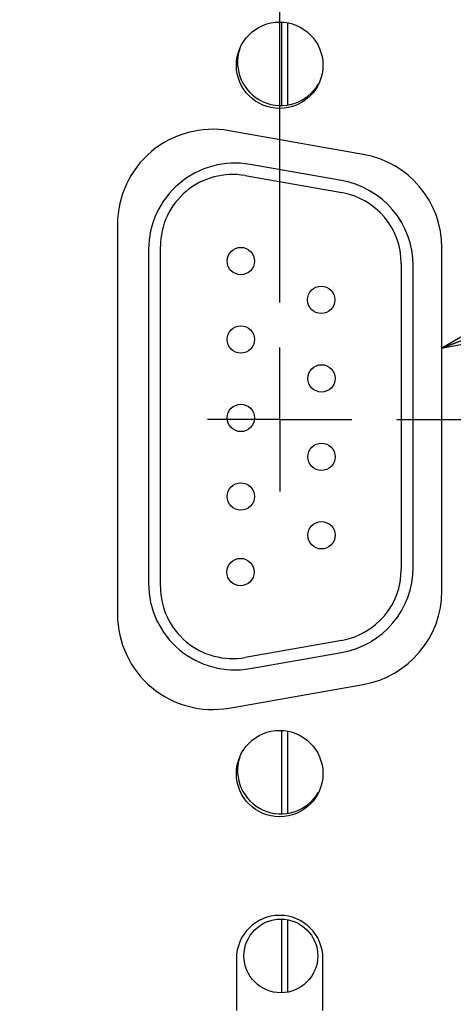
# Model space of a CAD drawing. Header units: inches. Extents: x 0.2 to 16.8, y 0.2 to 10.8.
# Tile 8 of 20: x 8.1 to 8.7, y 5.8 to 7.2. Entities that reach past the tile are written whole.
import ezdxf

# ---------------------------------------------------------------- set-up
doc = ezdxf.new("R2010")
doc.units = ezdxf.units.IN
doc.header["$LTSCALE"] = 0.935
doc.header["$MEASUREMENT"] = 0
doc.linetypes.add('CENTER', pattern=[0.6, 0.375, -0.075, 0.075, -0.075])
doc.layers.get('0').update_dxf_attribs({"linetype": 'CONTINUOUS'})
for name, color, linetype in [('DEFAULT_1', 7, 'CENTER'), ('DETAIL', 7, 'CONTINUOUS'), ('DIMENSIONS', 7, 'CONTINUOUS')]:
    doc.layers.add(name, color=color, linetype=linetype)
doc.styles.get("Standard").update_dxf_attribs({"font": 'txt', "width": 0.8})
doc.dimstyles.new('DIMSTYLE_1', dxfattribs={"dimtxt": 0.15625, "dimasz": 0.1875, "dimexe": 0.125, "dimexo": 0.0625, "dimgap": 0.09, "dimtad": 0, "dimtih": 1, "dimtoh": 1, "dimdec": 3, "dimzin": 4, "dimdsep": 46, "dimtxsty": 'STANDARD', "dimblk": 'CLOSED', "dimblk1": 'CLOSED', "dimblk2": 'CLOSED', "dimcen": 0.09, "dimadec": 0, "dimazin": 0, "dimtfac": 1, "dimtdec": 3, "dimtofl": 0, "dimtmove": 0, "dimatfit": 3, "dimldrblk": 'CLOSED', "dimfxl": 1, "dimtolj": 1, "dimtzin": 4, "dimarcsym": 0})
doc.dimstyles.get("Standard").update_dxf_attribs({"dimtxt": 0.15625, "dimasz": 0.1875, "dimexe": 0.125, "dimexo": 0.0625, "dimgap": 0.09, "dimtad": 0, "dimtih": 1, "dimtoh": 1, "dimdec": 3, "dimzin": 4, "dimdsep": 46, "dimtxsty": 'STANDARD', "dimblk": 'CLOSED', "dimblk1": 'CLOSED', "dimblk2": 'CLOSED', "dimcen": 0.09, "dimadec": 0, "dimazin": 0, "dimtp": 0.01, "dimtm": 0.01, "dimtfac": 1, "dimtdec": 3, "dimtofl": 0, "dimtmove": 0, "dimatfit": 3, "dimldrblk": 'CLOSED', "dimfxl": 1, "dimtolj": 1, "dimtzin": 4, "dimarcsym": 0})

# ---------------------------------------------------------------- blocks, each defined once
blk = doc.blocks.new('*D7')
at = {"layer": 'DIMENSIONS', "color": 2, "linetype": 'CONTINUOUS'}
blk.add_line((8.6391, 6.6346), (9.4893, 6.6346), dxfattribs=at)
at = {"layer": 'DIMENSIONS', "color": 2, "linetype": 'CONTINUOUS', "insert": (9.5675, 6.7127), "char_height": 0.15625, "width": 1.65625, "attachment_point": 1, "line_spacing_factor": 0.9}
blk.add_mtext('3.430{\\Ftxt.shx;\\W1.000000;\\H0.156250; }[87.11]', dxfattribs=at)
blk = doc.blocks.new('_CLOSED')
at = {"color": 0, "linetype": 'BYBLOCK'}
for p, q in [((0, 0), (-1, 0.1667)), ((-1, 0.1667), (-1, -0.1667)), ((-1, -0.1667), (0, 0)), ((-1, 0), (0, 0))]:
    blk.add_line(p, q, dxfattribs=at)
blk = doc.blocks.new('*D14')
at = {"layer": 'DIMENSIONS', "color": 2, "linetype": 'CONTINUOUS'}
blk.add_line((8.4765, 6.7972), (8.4765, 8.6701), dxfattribs=at)
at = {"layer": 'DIMENSIONS', "color": 2, "linetype": 'CONTINUOUS', "insert": (8.3983, 8.7482), "char_height": 0.15625, "width": 1.40625, "attachment_point": 1, "rotation": 90, "line_spacing_factor": 0.9}
blk.add_mtext('.153{\\Ftxt.shx;\\W1.000000;\\H0.156250; }[3.89]', dxfattribs=at)
blk = doc.blocks.new('*D15')
at = {"layer": 'DIMENSIONS', "color": 2, "linetype": 'CONTINUOUS'}
for p, q in [((8.0327, 8.4908), (8.0327, 8.6701)), ((7.9268, 8.3936), (8.0327, 8.4908)), ((7.9268, 7.1075), (7.9268, 8.3936))]:
    blk.add_line(p, q, dxfattribs=at)
at = {"layer": 'DIMENSIONS', "color": 2, "linetype": 'CONTINUOUS', "insert": (7.9546, 8.7482), "char_height": 0.15625, "width": 1.53125, "attachment_point": 1, "rotation": 90, "line_spacing_factor": 0.9}
blk.add_mtext('.397{\\Ftxt.shx;\\W1.000000;\\H0.156250; }[10.08]', dxfattribs=at)
blk = doc.blocks.new('*D16')
at = {"layer": 'DIMENSIONS', "color": 2, "linetype": 'CONTINUOUS'}
blk.add_line((7.5922, 7.1048), (7.5922, 8.6701), dxfattribs=at)
at = {"layer": 'DIMENSIONS', "color": 2, "linetype": 'CONTINUOUS', "insert": (7.514, 8.7482), "char_height": 0.15625, "width": 1.53125, "attachment_point": 1, "rotation": 90, "line_spacing_factor": 0.9}
blk.add_mtext('.731{\\Ftxt.shx;\\W1.000000;\\H0.156250; }[18.58]', dxfattribs=at)
blk = doc.blocks.new('*D17')
at = {"layer": 'DIMENSIONS', "color": 2, "linetype": 'CONTINUOUS'}
blk.add_line((7.8015, 6.3296), (7.8015, 8.6701), dxfattribs=at)
at = {"layer": 'DIMENSIONS', "color": 2, "linetype": 'CONTINUOUS', "insert": (7.7233, 8.7482), "char_height": 0.15625, "width": 1.53125, "attachment_point": 1, "rotation": 90, "line_spacing_factor": 0.9}
blk.add_mtext('.522{\\Ftxt.shx;\\W1.000000;\\H0.156250; }[13.26]', dxfattribs=at)

msp = doc.modelspace()

# ---------------------------------------------------------------- linework, layer by layer
at = {"color": 7, "linetype": 'CONTINUOUS'}
for p, q in [((8.4797, 7.0706), (8.4797, 7.1861)), ((8.4876, 7.0717), (8.4876, 7.1849)), ((8.5924, 7.0028), (8.4064, 7.0356)), ((8.5624, 6.9664), (8.4354, 6.9888)), ((8.4285, 6.9733), (8.5625, 6.9496)), ((8.2515, 6.9056), (8.2515, 6.3636)), ((8.2946, 6.8706), (8.2946, 6.4066)), ((8.3111, 6.4024), (8.3111, 6.8748)), ((8.7015, 6.3964), (8.7015, 6.8728)), ((8.6451, 6.8512), (8.6451, 6.4261)), ((8.6616, 6.429), (8.6616, 6.8482)), ((8.5625, 6.3276), (8.4285, 6.304)), ((8.4354, 6.2884), (8.5624, 6.3108)), ((8.4064, 6.2336), (8.5924, 6.2664)), ((8.4797, 6.0866), (8.4797, 6.2021)), ((8.4876, 6.0877), (8.4876, 6.2009)), ((8.4797, 5.8381), (8.4797, 5.9405)), ((8.4876, 5.8393), (8.4876, 5.9394)), ((8.4165, 5.8856), (8.4165, 5.8136)), ((8.5365, 5.8136), (8.5365, 5.8856))]:
    msp.add_line(p, q, dxfattribs=at)
for centre, radius in [((8.4765, 7.1266), 0.06), ((8.4226, 6.8546), 0.019), ((8.5341, 6.8006), 0.019), ((8.4226, 6.7456), 0.019), ((8.5346, 6.6916), 0.019), ((8.4226, 6.6366), 0.019), ((8.5346, 6.5826), 0.019), ((8.4226, 6.5276), 0.019), ((8.5346, 6.4736), 0.019), ((8.4221, 6.4226), 0.019), ((8.4765, 6.1426), 0.06), ((8.4781, 5.8893), 0.0512)]:
    msp.add_circle(centre, radius, dxfattribs=at)
for centre, radius, start, end in [((8.4781, 7.1306), 0.06, 161.7275, 329.9821), ((8.3835, 6.9056), 0.132, 80, 180), ((8.4146, 6.8706), 0.12, 80, 180), ((8.5695, 6.8728), 0.132, 0, 80), ((8.4111, 6.8748), 0.1, 80, 180), ((8.5416, 6.8482), 0.12, 0, 80), ((8.5451, 6.8512), 0.1, 0, 80), ((8.5416, 6.429), 0.12, 280, 360), ((8.5451, 6.4261), 0.1, 280, 360), ((8.4146, 6.4066), 0.12, 180, 280), ((8.4111, 6.4024), 0.1, 180, 280), ((8.5695, 6.3964), 0.132, 280, 360), ((8.3835, 6.3636), 0.132, 180, 280), ((8.4781, 6.1466), 0.06, 161.7275, 329.9821), ((8.4765, 5.8856), 0.06, 0, 180)]:
    msp.add_arc(centre, radius, start, end, dxfattribs=at)
at = {"layer": 'DEFAULT_1', "color": 7, "linetype": 'CENTER'}
for q in [(8.4765, 6.7347), (8.3764, 6.6346), (8.4765, 6.5345), (8.5766, 6.6346)]:
    msp.add_line((8.4765, 6.6346), q, dxfattribs=at)

# ---------------------------------------------------------------- dimensions: what is measured, and where the dimension line sits
at = {"layer": 'DIMENSIONS', "color": 2, "linetype": 'CONTINUOUS'}
for feature_location, offset, dtype, origin, picture, middle in [((7.5922, 7.1048), (0, 1.5653), 1, (8.3235, 7.0736), '*D16', (7.5922, 9.5139)), ((7.8015, 6.3296), (0, 2.3405), 1, (8.3235, 6.2671), '*D17', (7.8015, 9.5139)), ((7.9268, 7.1075), (0.1059, 1.5626), 0, (8.3235, 7.0736), '*D15', (8.0327, 9.5139)), ((8.4765, 6.7972), (0, 1.8729), 1, (8.3235, 6.7347), '*D14', (8.4765, 9.4514)), ((8.6391, 6.6346), (0.8503, 0), 0, (8.5766, 3.2049), '*D7', (10.3956, 6.6346))]:
    dim = msp.add_ordinate_dim(feature_location=feature_location, offset=offset, dtype=dtype, origin=origin, dimstyle='DIMSTYLE_1', override={"dimtad": 1, "dimtih": 0, "dimtoh": 0}, dxfattribs=at)
    dim.commit()
    dim.dimension.update_dxf_attribs({"geometry": picture, "text_midpoint": middle})

# ---------------------------------------------------------------- leaders
at = {"layer": 'DETAIL', "color": 2, "linetype": 'CONTINUOUS'}
msp.add_leader([(8.7015, 6.7334), (9.5675, 7.0668), (9.8175, 7.0668)], dimstyle='STANDARD', override={"dimtad": 0}, dxfattribs=at)

doc.saveas('drawing.dxf')
